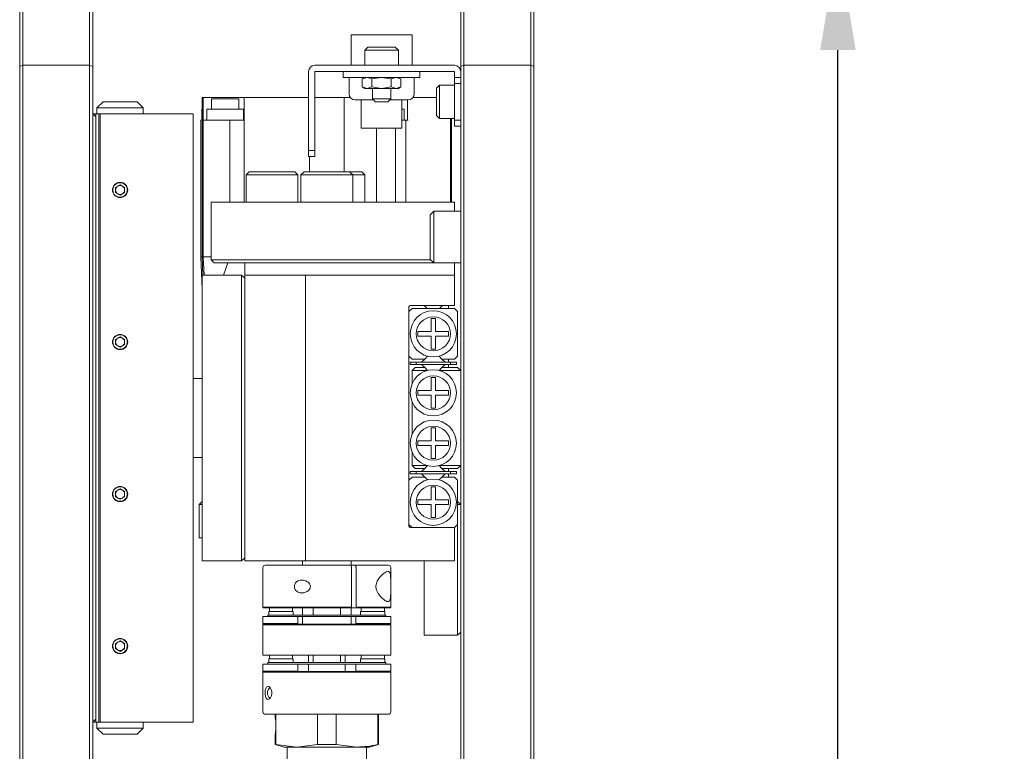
# Model space of a CAD drawing. Header units: millimetres. Extents: x 30 to 394, y 54 to 269.
# Tile 25 of 26: x 354 to 387, y 164 to 188. Entities that reach past the tile are written whole.
import ezdxf

# ---------------------------------------------------------------- set-up
doc = ezdxf.new("R2010")
doc.units = ezdxf.units.MM
doc.header["$PDSIZE"] = -1
doc.layers.add('DIMENSION', color=1, linetype='Continuous')
doc.styles.add('SLDTEXTSTYLE1', font='TXT', dxfattribs={"width": 0.7, "bigfont": 'bigfont'})
doc.dimstyles.new('SLDDIMSTYLE0', dxfattribs={"dimtxt": 3.5, "dimasz": 3.5, "dimexe": 0, "dimexo": 0.0625, "dimgap": 0.875, "dimtad": 3, "dimdec": 3, "dimlfac": 5, "dimrnd": 1e-09, "dimzin": 12, "dimdsep": 46, "dimtxsty": 'SLDTEXTSTYLE1', "dimsah": 1, "dimcen": 0.09, "dimadec": 0, "dimazin": 3, "dimtfac": 1, "dimtdec": 3, "dimtofl": 0, "dimtmove": 0, "dimatfit": 3, "dimfxl": 1, "dimfrac": 2, "dimtolj": 1, "dimtzin": 12, "dimarcsym": 0})

# ---------------------------------------------------------------- blocks, each defined once
blk = doc.blocks.new('_D_9')
at = {"layer": 'Defpoints', "color": 0, "transparency": 16777216}
for p in [(371.27, 190.281), (381.37, 190.281), (371.27, 110.281)]:
    blk.add_point(p, dxfattribs=at)
at = {"layer": 'DIMENSION', "color": 0, "lineweight": -2, "transparency": 16777216}
for p, q in [((371.333, 190.281), (381.37, 190.281)), ((381.37, 113.781), (381.37, 186.781)), ((371.333, 110.281), (381.37, 110.281))]:
    blk.add_line(p, q, dxfattribs=at)
at = {"layer": 'DIMENSION', "color": 0, "transparency": 16777216}
for points in [[(380.787, 186.781), (381.954, 186.781), (381.37, 190.281)], [(380.787, 113.781), (381.954, 113.781), (381.37, 110.281)]]:
    blk.add_solid(points, dxfattribs=at)
at = {"layer": 'DIMENSION', "color": 0, "transparency": 16777216, "char_height": 3.5, "attachment_point": 2, "rotation": 90, "style": 'SLDTEXTSTYLE1'}
for s, insert in [('\\A1;ベース', (382.245, 150.281)), ('\\A1;{\\fGDT;o}400', (376.959, 150.281))]:
    blk.add_mtext(s, dxfattribs=dict(at, insert=insert))

msp = doc.modelspace()

# ---------------------------------------------------------------- linework, layer by layer
at = {"color": 0, "linetype": 'Continuous', "lineweight": 18}
for p, q in [((354.47442031, 186.23929772), (354.47442031, 190.18071907)), ((354.57442031, 190.28071907), (354.57442031, 186.28071907)), ((356.77442031, 186.28071907), (356.77442031, 190.28071907)), ((356.87442031, 190.18071907), (356.87442031, 186.23929772)), ((368.97042031, 186.23929772), (368.97042031, 190.18071907)), ((369.07042031, 190.28071907), (369.07042031, 186.28071907)), ((371.27042031, 186.28071907), (371.27042031, 190.28071907)), ((371.37042031, 190.18071907), (371.37042031, 186.23929772)), ((365.37042031, 186.28071907), (365.37042031, 187.28071907)), ((365.37042031, 187.28071907), (366.03470518, 187.28071907)), ((366.03470518, 187.28071907), (366.90270518, 187.28071907)), ((366.90270518, 187.28071907), (367.37042031, 187.28071907)), ((367.37042031, 186.28071907), (367.37042031, 187.28071907)), ((365.92042031, 186.88071907), (365.82042031, 186.78071907)), ((365.82042031, 186.78071907), (365.82042031, 186.28071907)), ((366.09542031, 186.78071907), (365.82042031, 186.78071907)), ((366.14542031, 186.88071907), (365.92042031, 186.88071907)), ((366.92042031, 186.78071907), (366.09542031, 186.78071907)), ((366.82042031, 186.88071907), (366.14542031, 186.88071907)), ((366.92042031, 186.78071907), (366.82042031, 186.88071907)), ((366.92042031, 186.28071907), (366.92042031, 186.78071907)), ((354.47442031, 186.23929772), (354.57442031, 186.28071907)), ((354.47442031, 114.32214043), (354.47442031, 186.23929772)), ((354.57442031, 186.28071907), (354.57442031, 114.28071907)), ((356.77442031, 186.28071907), (354.57442031, 186.28071907)), ((356.77442031, 114.28071907), (356.77442031, 186.28071907)), ((356.87442031, 186.23929772), (356.77442031, 186.28071907)), ((356.87442031, 186.23929772), (356.87442031, 114.32214043)), ((368.77042031, 186.28071907), (364.17042031, 186.28071907)), ((369.07042031, 186.28071907), (368.97042031, 186.23929772)), ((368.97042031, 114.32214043), (368.97042031, 186.23929772)), ((369.07042031, 186.28071907), (369.07042031, 114.28071907)), ((371.27042031, 186.28071907), (369.07042031, 186.28071907)), ((371.27042031, 114.28071907), (371.27042031, 186.28071907)), ((371.27042031, 186.28071907), (371.37042031, 186.23929772)), ((371.37042031, 186.23929772), (371.37042031, 114.32214043)), ((363.97042031, 183.48071907), (363.97042031, 186.08071907)), ((364.17042031, 183.48071907), (364.17042031, 186.08071907)), ((364.17042031, 186.08071907), (368.77042031, 186.08071907)), ((365.11042031, 186.08071907), (365.11042031, 185.88071907)), ((365.11042031, 185.88071907), (365.51042031, 185.88071907)), ((365.30042031, 185.34071907), (365.30042031, 185.88071907)), ((365.51042031, 185.88071907), (367.23042031, 185.88071907)), ((365.73533502, 185.83159506), (365.73533501, 185.56984309)), ((365.82042031, 185.88071907), (365.73533502, 185.83159506)), ((365.73533502, 185.83159506), (365.89410634, 185.88071907)), ((365.89410634, 185.88071907), (366.05287766, 185.83159506)), ((366.05287766, 185.83159506), (366.37042031, 185.88071907)), ((366.05287766, 185.83159506), (366.05287767, 185.56984309)), ((366.37042031, 185.88071907), (366.68796295, 185.83159506)), ((366.68796295, 185.83159506), (366.84673428, 185.88071907)), ((366.68796295, 185.83159506), (366.68796296, 185.56984309)), ((366.84673428, 185.88071907), (367.0055056, 185.83159506)), ((367.0055056, 185.83159506), (366.92042031, 185.88071907)), ((367.0055056, 185.83159506), (367.0055056, 185.56984309)), ((367.23042031, 185.88071907), (367.63042031, 185.88071907)), ((367.44042031, 185.34071907), (367.44042031, 185.88071907)), ((367.63042031, 186.08071907), (367.63042031, 185.88071907)), ((368.77042031, 186.08071907), (368.77042031, 185.88071907)), ((368.77042031, 185.88071907), (368.97042031, 185.88071907)), ((368.77042031, 185.68071907), (368.77042031, 185.88071907)), ((365.73533501, 185.56984309), (365.82042031, 185.52071907)), ((365.89410634, 185.52071907), (365.73533501, 185.56984309)), ((365.82042031, 185.52071907), (365.89410634, 185.52071907)), ((366.05287767, 185.56984309), (365.89410634, 185.52071907)), ((365.89410634, 185.52071907), (366.37042031, 185.52071907)), ((366.37042031, 185.52071907), (366.05287767, 185.56984309)), ((366.07042031, 185.52071907), (366.07042031, 185.18071907)), ((366.68796296, 185.56984309), (366.37042031, 185.52071907)), ((366.37042031, 185.52071907), (366.84673428, 185.52071907)), ((366.67042031, 185.18071907), (366.67042031, 185.52071907)), ((366.84673428, 185.52071907), (366.68796296, 185.56984309)), ((367.0055056, 185.56984309), (366.84673428, 185.52071907)), ((366.84673428, 185.52071907), (366.92042031, 185.52071907)), ((366.92042031, 185.52071907), (367.0055056, 185.56984309)), ((368.27042031, 185.63071907), (368.17042031, 185.53071907)), ((368.17042031, 185.53071907), (368.17042031, 184.63071907)), ((368.77042031, 185.63071907), (368.27042031, 185.63071907)), ((368.27042031, 185.63071907), (368.27042031, 184.53071907)), ((368.97042031, 185.68071907), (368.77042031, 185.68071907)), ((368.77042031, 184.48071907), (368.77042031, 185.68071907)), ((360.47042031, 185.22071907), (360.47042031, 179.98078153)), ((360.51042031, 185.22071907), (360.47042031, 185.22071907)), ((360.51042031, 185.22071907), (360.51042031, 184.48071907)), ((361.22882039, 185.22071907), (360.51042031, 185.22071907)), ((360.77882039, 185.18071907), (360.77882039, 184.84071907)), ((361.67882039, 185.18071907), (360.77882039, 185.18071907)), ((361.84882039, 185.22071907), (361.22882039, 185.22071907)), ((361.67882039, 184.84071907), (361.67882039, 185.18071907)), ((361.84882039, 185.22071907), (361.84882039, 181.78071907)), ((363.97042031, 185.22071907), (361.84882039, 185.22071907)), ((365.14173584, 185.22071907), (364.17042031, 185.22071907)), ((365.14173794, 182.78071907), (365.14173584, 185.22071907)), ((365.34042031, 185.22071907), (365.14173584, 185.22071907)), ((365.50042031, 185.14071907), (366.11042031, 185.14071907)), ((365.70293465, 185.14071907), (365.70293465, 184.21795687)), ((366.07042031, 185.18071907), (366.17042031, 185.08071907)), ((366.07042031, 185.18071907), (366.22042031, 185.18071907)), ((366.22042031, 185.18071907), (366.67042031, 185.18071907)), ((366.57042031, 185.08071907), (366.67042031, 185.18071907)), ((366.63042031, 185.14071907), (367.24042031, 185.14071907)), ((367.03790597, 185.14071907), (367.03790597, 184.21795687)), ((367.22351284, 185.14071907), (367.22351284, 184.48071907)), ((367.61722526, 185.22071907), (367.40042031, 185.22071907)), ((367.61722526, 185.22071907), (367.76768477, 185.22071907)), ((368.17042031, 185.22071907), (367.76768477, 185.22071907)), ((357.21442031, 185.08071907), (357.01442031, 184.88071907)), ((357.01442031, 184.88071907), (357.01442031, 184.68071907)), ((358.53442031, 184.88071907), (357.01442031, 184.88071907)), ((358.33442031, 185.08071907), (357.21442031, 185.08071907)), ((358.33442031, 185.08071907), (358.53442031, 184.88071907)), ((358.53442031, 184.88071907), (358.53442031, 184.68071907)), ((360.46319528, 184.84071907), (360.46319528, 184.48071907)), ((360.47042031, 184.84071907), (360.46319528, 184.84071907)), ((360.62882039, 184.84071907), (360.62882039, 184.48071907)), ((361.82882039, 184.84071907), (360.62882039, 184.84071907)), ((361.82882039, 184.48071907), (361.82882039, 184.84071907)), ((366.17042031, 185.08071907), (366.57042031, 185.08071907)), ((367.11450689, 184.84071907), (367.03790597, 184.84071907)), ((367.11450689, 184.48071907), (367.11450689, 184.84071907)), ((356.97442031, 184.58071907), (356.87442031, 184.68071907)), ((356.97442031, 184.68071907), (356.87442031, 184.68071907)), ((356.97442031, 182.18071907), (356.97442031, 184.68071907)), ((357.07442031, 184.68071907), (356.97442031, 184.68071907)), ((357.07442031, 164.68071907), (357.07442031, 184.68071907)), ((357.07442031, 184.68071907), (357.11442031, 184.68071907)), ((357.11442031, 184.68071907), (357.11442031, 164.68071907)), ((360.17442031, 184.68071907), (357.11442031, 184.68071907)), ((360.17442031, 184.68071907), (360.17442031, 164.68071907)), ((360.47042031, 184.48071907), (360.43042029, 184.48071907)), ((360.43042031, 184.48071907), (360.43042031, 179.98072162)), ((360.51042031, 184.48071907), (360.51042031, 179.98071907)), ((361.37959306, 184.48071907), (360.51042031, 184.48071907)), ((361.37959306, 181.78071907), (361.37959306, 184.48071907)), ((361.84882039, 184.48071907), (361.37959306, 184.48071907)), ((367.17042031, 184.48071907), (367.03790597, 184.48071907)), ((367.17042031, 181.78071907), (367.17042031, 184.48071907)), ((367.2386556, 184.48071907), (367.17042031, 184.48071907)), ((368.17042031, 184.63071907), (368.27042031, 184.53071907)), ((368.27042031, 184.53071907), (368.77042031, 184.53071907)), ((368.63042031, 184.53071907), (368.63042031, 181.78071907)), ((368.67042031, 181.78071907), (368.67042031, 184.53071907)), ((368.77042031, 184.48071907), (368.97042031, 184.48071907)), ((368.77042031, 184.28071907), (368.77042031, 184.48071907)), ((367.03790597, 184.21795687), (365.70293465, 184.21795687)), ((366.20653931, 181.78071907), (366.20653933, 184.21795687)), ((366.82247441, 184.21795687), (366.82247441, 181.78071907)), ((368.97042031, 184.28071907), (368.77042031, 184.28071907)), ((363.97042031, 183.48071907), (364.17042031, 183.48071907)), ((363.97042031, 183.28071907), (363.97042031, 183.48071907)), ((364.17042031, 183.28071907), (363.97042031, 183.28071907)), ((363.99910604, 182.78071907), (363.99910604, 183.28071907)), ((364.17042031, 183.48071907), (364.17042031, 183.28071907)), ((362.02042031, 182.78071907), (361.92042031, 182.68071907)), ((361.92042031, 182.68071907), (361.92042031, 181.78071907)), ((363.62042031, 182.68071907), (361.92042031, 182.68071907)), ((363.52042031, 182.78071907), (362.02042031, 182.78071907)), ((363.62042031, 182.68071907), (363.52042031, 182.78071907)), ((363.62042031, 181.78071907), (363.62042031, 182.68071907)), ((363.82042031, 182.78071907), (363.72042031, 182.68071907)), ((363.72042031, 182.68071907), (363.72042031, 181.78071907)), ((365.42042031, 182.68071907), (363.72042031, 182.68071907)), ((365.32042031, 182.78071907), (363.82042031, 182.78071907)), ((365.42042031, 182.68071907), (365.32042031, 182.78071907)), ((365.72042031, 182.78071907), (365.32042031, 182.78071907)), ((365.42042031, 181.78071907), (365.42042031, 182.68071907)), ((365.82042031, 182.68071907), (365.42042031, 182.68071907)), ((365.82042031, 182.68071907), (365.72042031, 182.78071907)), ((365.82042031, 181.78071907), (365.82042031, 182.68071907)), ((357.62442031, 182.26732161), (357.77442031, 182.35392415)), ((357.62442031, 182.09411653), (357.62442031, 182.26732161)), ((357.77442031, 182.35392415), (357.92442031, 182.26732161)), ((357.92442031, 182.26732161), (357.92442031, 182.09411653)), ((356.97442031, 177.18071907), (356.97442031, 182.18071907)), ((357.77442031, 182.00751399), (357.62442031, 182.09411653)), ((357.92442031, 182.09411653), (357.77442031, 182.00751399)), ((360.77042031, 181.78071907), (360.77042031, 179.88071907)), ((368.77042031, 181.78071907), (360.77042031, 181.78071907)), ((368.77042031, 181.78071907), (368.77042031, 181.48071907)), ((367.97042031, 181.36738574), (368.08375364, 181.48071907)), ((367.97042031, 181.36738574), (367.97042031, 179.89405241)), ((368.08375364, 181.48071907), (368.08375364, 179.78071907)), ((368.08375364, 181.48071907), (368.97042031, 181.48071907)), ((360.43041531, 179.98083581), (360.47042031, 178.91403581)), ((360.47042031, 179.98078167), (360.49269765, 179.38071907)), ((360.47081232, 179.98078153), (360.51042111, 179.98076667)), ((360.51042031, 179.98071907), (360.53292031, 179.38071907)), ((360.77042031, 179.98071907), (360.51042031, 179.98071907)), ((360.77042031, 179.88071907), (367.98375364, 179.88071907)), ((360.77042031, 179.88071907), (360.87042031, 179.78071907)), ((361.87042031, 179.78071907), (360.87042031, 179.78071907)), ((361.17349769, 179.38071907), (361.31136865, 179.78071907)), ((361.87042031, 179.78071907), (368.08375364, 179.78071907)), ((361.87042031, 179.78071907), (361.87042031, 179.38071907)), ((367.97042031, 179.89405241), (368.08375364, 179.78071907)), ((368.08375364, 179.78071907), (368.97042031, 179.78071907)), ((368.77042031, 179.78071907), (368.77042031, 179.38071907)), ((360.47042031, 169.98071907), (360.47042031, 179.38071907)), ((360.47042031, 179.38071907), (361.77042031, 179.38071907)), ((361.77042031, 169.98071907), (361.77042031, 179.38071907)), ((361.87042031, 179.28071907), (361.77042031, 179.38071907)), ((361.87042031, 179.38071907), (361.87042031, 169.98071907)), ((363.87042031, 179.38071907), (361.87042031, 179.38071907)), ((363.87042031, 169.98071907), (363.87042031, 179.38071907)), ((363.87042031, 179.38071907), (368.77042031, 179.38071907)), ((368.77042031, 179.38071907), (368.77042031, 178.38071907)), ((367.27042031, 178.34071907), (367.27042031, 171.12071907)), ((368.77042031, 178.38071907), (367.31042031, 178.38071907)), ((367.77042031, 178.38071907), (367.87042031, 178.28071907)), ((367.87042031, 178.28071907), (367.77042031, 178.38071907)), ((368.27042031, 178.28071907), (368.37042031, 178.38071907)), ((368.27042031, 178.28071907), (368.37042031, 178.38071907)), ((368.57042031, 178.38071907), (368.57042031, 178.28071907)), ((367.27042031, 178.18071907), (367.37042031, 178.28071907)), ((367.27042031, 176.72071907), (367.27042031, 178.18071907)), ((367.37042031, 178.28071907), (368.77042031, 178.28071907)), ((368.77042031, 178.28071907), (368.87042031, 178.18071907)), ((368.87042031, 178.18071907), (368.87042031, 176.72071907)), ((367.99442031, 177.95471907), (368.14642031, 177.95471907)), ((367.99442031, 177.52671907), (367.99442031, 177.95471907)), ((368.14642031, 177.95471907), (368.14642031, 177.52671907)), ((367.56642031, 177.37471907), (367.56642031, 177.52671907)), ((367.56642031, 177.52671907), (367.99442031, 177.52671907)), ((367.99442031, 177.37471907), (367.56642031, 177.37471907)), ((367.99442031, 176.94671907), (367.99442031, 177.37471907)), ((368.14642031, 177.52671907), (368.57442031, 177.52671907)), ((368.14642031, 177.37471907), (368.14642031, 176.94671907)), ((368.57442031, 177.37471907), (368.14642031, 177.37471907)), ((368.57442031, 177.52671907), (368.57442031, 177.37471907)), ((356.97442031, 172.18071907), (356.97442031, 177.18071907)), ((357.62442031, 177.26732161), (357.77442031, 177.35392415)), ((357.62442031, 177.09411653), (357.62442031, 177.26732161)), ((357.77442031, 177.00751399), (357.62442031, 177.09411653)), ((357.77442031, 177.35392415), (357.92442031, 177.26732161)), ((357.92442031, 177.09411653), (357.77442031, 177.00751399)), ((357.92442031, 177.26732161), (357.92442031, 177.09411653)), ((367.37042031, 176.62071907), (367.27042031, 176.72071907)), ((367.78615624, 176.62071907), (367.88031627, 176.71487911)), ((367.99442031, 176.94671907), (368.14642031, 176.94671907)), ((368.26052434, 176.71487911), (368.35468438, 176.62071907)), ((368.87042031, 176.72071907), (368.77042031, 176.62071907)), ((367.31042031, 176.44071907), (367.31042031, 176.52071907)), ((367.51042031, 176.52071907), (367.31042031, 176.52071907)), ((367.51042031, 176.44071907), (367.31042031, 176.44071907)), ((367.78615624, 176.62071907), (367.37042031, 176.62071907)), ((367.51042031, 176.44071907), (367.51042031, 176.52071907)), ((368.63042031, 176.52071907), (367.51042031, 176.52071907)), ((368.63042031, 176.44071907), (367.51042031, 176.44071907)), ((367.68615624, 176.52071907), (367.78615624, 176.62071907)), ((367.78615624, 176.34071907), (367.68615624, 176.44071907)), ((368.77042031, 176.62071907), (368.35468438, 176.62071907)), ((368.35468438, 176.62071907), (368.45468438, 176.52071907)), ((368.45468438, 176.44071907), (368.35468438, 176.34071907)), ((368.57042031, 176.62071907), (368.57042031, 176.52071907)), ((368.57042031, 176.44071907), (368.57042031, 176.34071907)), ((368.63042031, 176.44071907), (368.63042031, 176.52071907)), ((368.83042031, 176.52071907), (368.63042031, 176.52071907)), ((368.83042031, 176.44071907), (368.63042031, 176.44071907)), ((368.83042031, 176.44071907), (368.83042031, 176.52071907)), ((367.37042031, 176.24071907), (367.47042031, 176.34071907)), ((367.37042031, 176.24071907), (367.85899656, 176.24071907)), ((367.37042031, 175.80669204), (367.37042031, 176.24071907)), ((367.47042031, 176.34071907), (367.78615624, 176.34071907)), ((367.78615624, 176.34071907), (367.88031627, 176.24655904)), ((368.26052434, 176.24655904), (368.35468438, 176.34071907)), ((368.28184405, 176.24071907), (368.97042031, 176.24071907)), ((368.35468438, 176.34071907), (368.87042031, 176.34071907)), ((368.87042031, 176.34071907), (368.97042031, 176.24071907)), ((360.47042031, 175.98071907), (360.17442031, 175.98071907)), ((367.99442031, 176.01471907), (368.14642031, 176.01471907)), ((367.99442031, 175.58671907), (367.99442031, 176.01471907)), ((368.14642031, 176.01471907), (368.14642031, 175.58671907)), ((367.56642031, 175.43471907), (367.56642031, 175.58671907)), ((367.56642031, 175.58671907), (367.99442031, 175.58671907)), ((367.99442031, 175.43471907), (367.56642031, 175.43471907)), ((367.99442031, 175.00671907), (367.99442031, 175.43471907)), ((368.14642031, 175.58671907), (368.57442031, 175.58671907)), ((368.14642031, 175.43471907), (368.14642031, 175.00671907)), ((368.57442031, 175.43471907), (368.14642031, 175.43471907)), ((368.57442031, 175.58671907), (368.57442031, 175.43471907)), ((367.37042031, 174.14669204), (367.37042031, 175.2147461)), ((367.99442031, 175.00671907), (368.14642031, 175.00671907)), ((367.99442031, 174.35471907), (368.14642031, 174.35471907)), ((367.99442031, 173.92671907), (367.99442031, 174.35471907)), ((368.14642031, 174.35471907), (368.14642031, 173.92671907)), ((367.56642031, 173.77471907), (367.56642031, 173.92671907)), ((367.56642031, 173.92671907), (367.99442031, 173.92671907)), ((368.14642031, 173.92671907), (368.57442031, 173.92671907)), ((368.57442031, 173.92671907), (368.57442031, 173.77471907)), ((367.37042031, 173.12071907), (367.37042031, 173.5547461)), ((367.99442031, 173.77471907), (367.56642031, 173.77471907)), ((367.99442031, 173.34671907), (367.99442031, 173.77471907)), ((368.14642031, 173.77471907), (368.14642031, 173.34671907)), ((368.57442031, 173.77471907), (368.14642031, 173.77471907)), ((360.17442031, 173.38071907), (360.47042031, 173.38071907)), ((367.99442031, 173.34671907), (368.14642031, 173.34671907)), ((367.31042031, 172.84071907), (367.31042031, 172.92071907)), ((367.51042031, 172.92071907), (367.31042031, 172.92071907)), ((367.51042031, 172.84071907), (367.31042031, 172.84071907)), ((367.47042031, 173.02071907), (367.37042031, 173.12071907)), ((367.37042031, 173.12071907), (367.85899656, 173.12071907)), ((367.47042031, 173.02071907), (367.78615624, 173.02071907)), ((367.51042031, 172.84071907), (367.51042031, 172.92071907)), ((368.63042031, 172.92071907), (367.51042031, 172.92071907)), ((368.63042031, 172.84071907), (367.51042031, 172.84071907)), ((367.68615624, 172.92071907), (367.78615624, 173.02071907)), ((367.78615624, 172.74071907), (367.68615624, 172.84071907)), ((367.88031627, 173.11487911), (367.78615624, 173.02071907)), ((368.35468438, 173.02071907), (368.26052434, 173.11487911)), ((368.28184405, 173.12071907), (368.97042031, 173.12071907)), ((368.35468438, 173.02071907), (368.87042031, 173.02071907)), ((368.35468438, 173.02071907), (368.45468438, 172.92071907)), ((368.45468438, 172.84071907), (368.35468438, 172.74071907)), ((368.57042031, 173.02071907), (368.57042031, 172.92071907)), ((368.57042031, 172.84071907), (368.57042031, 172.74071907)), ((368.63042031, 172.84071907), (368.63042031, 172.92071907)), ((368.83042031, 172.92071907), (368.63042031, 172.92071907)), ((368.83042031, 172.84071907), (368.63042031, 172.84071907)), ((368.83042031, 172.84071907), (368.83042031, 172.92071907)), ((368.97042031, 173.12071907), (368.87042031, 173.02071907)), ((367.27042031, 172.64071907), (367.37042031, 172.74071907)), ((367.27042031, 171.18071907), (367.27042031, 172.64071907)), ((367.37042031, 172.74071907), (367.78615624, 172.74071907)), ((367.88031627, 172.64655904), (367.78615624, 172.74071907)), ((368.35468438, 172.74071907), (368.26052434, 172.64655904)), ((368.35468438, 172.74071907), (368.77042031, 172.74071907)), ((368.77042031, 172.74071907), (368.87042031, 172.64071907)), ((368.87042031, 172.64071907), (368.87042031, 171.18071907)), ((356.97442031, 167.18071907), (356.97442031, 172.18071907)), ((357.62442031, 172.26732161), (357.77442031, 172.35392415)), ((357.62442031, 172.09411653), (357.62442031, 172.26732161)), ((357.77442031, 172.35392415), (357.92442031, 172.26732161)), ((357.92442031, 172.26732161), (357.92442031, 172.09411653)), ((367.99442031, 172.41471907), (368.14642031, 172.41471907)), ((367.99442031, 171.98671907), (367.99442031, 172.41471907)), ((368.14642031, 172.41471907), (368.14642031, 171.98671907)), ((357.77442031, 172.00751399), (357.62442031, 172.09411653)), ((357.92442031, 172.09411653), (357.77442031, 172.00751399)), ((360.37042031, 171.84071907), (360.47042031, 171.94071907)), ((367.56642031, 171.83471907), (367.56642031, 171.98671907)), ((367.56642031, 171.98671907), (367.99442031, 171.98671907)), ((368.14642031, 171.98671907), (368.57442031, 171.98671907)), ((368.57442031, 171.98671907), (368.57442031, 171.83471907)), ((368.97042031, 171.84071907), (368.87042031, 171.94071907)), ((360.37042031, 170.74071907), (360.37042031, 171.84071907)), ((360.47042031, 171.84071907), (360.37042031, 171.84071907)), ((367.99442031, 171.83471907), (367.56642031, 171.83471907)), ((367.99442031, 171.40671907), (367.99442031, 171.83471907)), ((368.14642031, 171.83471907), (368.14642031, 171.40671907)), ((368.57442031, 171.83471907), (368.14642031, 171.83471907)), ((368.87042031, 171.84071907), (368.97042031, 171.84071907)), ((367.99442031, 171.40671907), (368.14642031, 171.40671907)), ((367.37042031, 171.08071907), (367.27042031, 171.18071907)), ((367.31042031, 171.08071907), (368.77042031, 171.08071907)), ((368.77042031, 171.08071907), (367.37042031, 171.08071907)), ((368.87042031, 171.18071907), (368.77042031, 171.08071907)), ((368.77042031, 171.08071907), (368.77042031, 169.98071907)), ((368.87042031, 167.54071907), (368.87042031, 171.18071907)), ((360.47042031, 170.74071907), (360.37042031, 170.74071907)), ((360.47042031, 169.98071907), (361.77042031, 169.98071907)), ((361.87042031, 170.08071907), (361.77042031, 169.98071907)), ((363.87042031, 169.98071907), (361.87042031, 169.98071907)), ((363.77042031, 169.98071907), (363.77042031, 169.84071907)), ((368.77042031, 169.98071907), (363.87042031, 169.98071907)), ((365.37042031, 169.84071907), (365.37042031, 169.98071907)), ((367.77042031, 167.54071907), (367.77042031, 169.98071907)), ((362.47042031, 169.76071907), (362.47042031, 168.46071907)), ((365.38476981, 168.46071907), (365.38476981, 169.76071907)), ((365.38593682, 169.84071907), (365.49594406, 169.84071907)), ((365.52977906, 169.76071907), (365.52977906, 168.46071907)), ((366.67042031, 169.1807486), (366.67042031, 169.76071907)), ((366.67042031, 169.08309971), (366.67042031, 169.1807486)), ((366.67042031, 168.46071907), (366.67042031, 169.08309971)), ((362.47042031, 168.46071907), (362.49042031, 168.44071907)), ((365.38476981, 168.46071907), (362.47042031, 168.46071907)), ((365.37631125, 168.44071907), (362.49042031, 168.44071907)), ((362.66042031, 168.32071907), (362.66042031, 168.20071907)), ((363.06042031, 168.32071907), (362.66042031, 168.32071907)), ((362.68042031, 168.44071907), (362.68042031, 168.32071907)), ((363.46042031, 168.32071907), (363.06042031, 168.32071907)), ((363.44042031, 168.32071907), (363.44042031, 168.44071907)), ((363.46042031, 168.20071907), (363.46042031, 168.32071907)), ((363.77042031, 168.44071907), (363.77042031, 168.20071907)), ((364.12542031, 168.44071907), (364.12542031, 168.20071907)), ((365.01542031, 168.20071907), (365.01542031, 168.44071907)), ((365.37042031, 168.20071907), (365.37042031, 168.44071907)), ((365.37631125, 168.44071907), (365.38476981, 168.46071907)), ((365.52132049, 168.44071907), (365.37631125, 168.44071907)), ((365.52977906, 168.46071907), (365.52132049, 168.44071907)), ((366.65042031, 168.44071907), (365.52132049, 168.44071907)), ((366.67042031, 168.46071907), (365.52977906, 168.46071907)), ((365.68042031, 168.32071907), (365.68042031, 168.20071907)), ((366.08042031, 168.32071907), (365.68042031, 168.32071907)), ((365.70042031, 168.44071907), (365.70042031, 168.32071907)), ((366.48042031, 168.32071907), (366.08042031, 168.32071907)), ((366.46042031, 168.32071907), (366.46042031, 168.44071907)), ((366.48042031, 168.20071907), (366.48042031, 168.32071907)), ((366.65042031, 168.44071907), (366.67042031, 168.46071907)), ((362.47042031, 168.15071907), (362.47042031, 167.92071907)), ((363.62042031, 168.15071907), (362.47042031, 168.15071907)), ((362.63042031, 168.20071907), (362.63042031, 168.15071907)), ((364.57042031, 168.20071907), (362.63042031, 168.20071907)), ((365.52042031, 168.15071907), (363.62042031, 168.15071907)), ((363.62042031, 168.15071907), (363.62042031, 167.92071907)), ((363.77042031, 168.15071907), (363.77042031, 167.90071907)), ((366.51042031, 168.20071907), (364.57042031, 168.20071907)), ((365.37042031, 167.90071907), (365.37042031, 168.15071907)), ((365.52042031, 167.92071907), (365.52042031, 168.15071907)), ((366.67042031, 168.15071907), (365.52042031, 168.15071907)), ((366.51042031, 168.15071907), (366.51042031, 168.20071907)), ((366.67042031, 167.92071907), (366.67042031, 168.15071907)), ((362.47042031, 167.92071907), (362.49042031, 167.90071907)), ((363.62042031, 167.92071907), (362.47042031, 167.92071907)), ((362.49042031, 167.90071907), (362.47042031, 167.88071907)), ((362.47042031, 167.88071907), (362.47042031, 166.88071907)), ((364.57042031, 167.88071907), (362.47042031, 167.88071907)), ((363.62042031, 167.90071907), (362.49042031, 167.90071907)), ((363.62042031, 167.90071907), (363.62042031, 167.92071907)), ((365.52042031, 167.90071907), (363.62042031, 167.90071907)), ((366.67042031, 167.88071907), (364.57042031, 167.88071907)), ((365.52042031, 167.92071907), (365.52042031, 167.90071907)), ((366.67042031, 167.92071907), (365.52042031, 167.92071907)), ((366.65042031, 167.90071907), (365.52042031, 167.90071907)), ((366.65042031, 167.90071907), (366.67042031, 167.92071907)), ((366.67042031, 167.88071907), (366.65042031, 167.90071907)), ((366.67042031, 166.88071907), (366.67042031, 167.88071907)), ((357.62442031, 167.26732161), (357.77442031, 167.35392415)), ((357.77442031, 167.35392415), (357.92442031, 167.26732161)), ((368.87042031, 167.54071907), (367.77042031, 167.54071907)), ((368.87042031, 167.54071907), (368.97042031, 167.64071907)), ((356.97442031, 164.68071907), (356.97442031, 167.18071907)), ((357.62442031, 167.09411653), (357.62442031, 167.26732161)), ((357.77442031, 167.00751399), (357.62442031, 167.09411653)), ((357.92442031, 167.09411653), (357.77442031, 167.00751399)), ((357.92442031, 167.26732161), (357.92442031, 167.09411653)), ((362.47042031, 166.88071907), (364.57042031, 166.88071907)), ((362.66042031, 166.76071907), (362.66042031, 166.64071907)), ((362.66042031, 166.76071907), (363.06042031, 166.76071907)), ((362.68042031, 166.88071907), (362.68042031, 166.76071907)), ((363.06042031, 166.76071907), (363.46042031, 166.76071907)), ((363.44042031, 166.76071907), (363.44042031, 166.88071907)), ((363.46042031, 166.64071907), (363.46042031, 166.76071907)), ((363.97042031, 166.88071907), (363.97042031, 166.64071907)), ((364.12542031, 166.88071907), (364.12542031, 166.64071907)), ((364.57042031, 166.88071907), (366.67042031, 166.88071907)), ((365.01542031, 166.64071907), (365.01542031, 166.88071907)), ((365.17042031, 166.64071907), (365.17042031, 166.88071907)), ((365.68042031, 166.76071907), (365.68042031, 166.64071907)), ((365.68042031, 166.76071907), (366.08042031, 166.76071907)), ((365.70042031, 166.88071907), (365.70042031, 166.76071907)), ((366.08042031, 166.76071907), (366.48042031, 166.76071907)), ((366.46042031, 166.76071907), (366.46042031, 166.88071907)), ((366.48042031, 166.64071907), (366.48042031, 166.76071907)), ((362.47042031, 166.59071907), (362.47042031, 166.36071907)), ((362.47042031, 166.59071907), (363.62042031, 166.59071907)), ((362.47042031, 166.36071907), (362.49042031, 166.34071907)), ((362.47042031, 166.36071907), (363.62042031, 166.36071907)), ((362.63042031, 166.64071907), (362.63042031, 166.59071907)), ((362.63042031, 166.64071907), (364.57042031, 166.64071907)), ((363.62042031, 166.59071907), (365.52042031, 166.59071907)), ((363.62042031, 166.36071907), (363.62042031, 166.59071907)), ((363.62042031, 166.36071907), (363.62042031, 166.34071907)), ((363.97042031, 166.59071907), (363.97042031, 166.34071907)), ((364.57042031, 166.64071907), (366.51042031, 166.64071907)), ((365.17042031, 166.34071907), (365.17042031, 166.59071907)), ((365.52042031, 166.36071907), (365.52042031, 166.59071907)), ((365.52042031, 166.59071907), (366.67042031, 166.59071907)), ((365.52042031, 166.36071907), (365.52042031, 166.34071907)), ((365.52042031, 166.36071907), (366.67042031, 166.36071907)), ((366.51042031, 166.59071907), (366.51042031, 166.64071907)), ((366.65042031, 166.34071907), (366.67042031, 166.36071907)), ((366.67042031, 166.36071907), (366.67042031, 166.59071907)), ((362.49042031, 166.34071907), (362.47042031, 166.32071907)), ((362.47042031, 166.32071907), (362.47042031, 165.02071907)), ((362.47042031, 166.32071907), (366.67042031, 166.32071907)), ((362.49042031, 166.34071907), (363.62042031, 166.34071907)), ((363.62042031, 166.34071907), (365.52042031, 166.34071907)), ((365.52042031, 166.34071907), (366.65042031, 166.34071907)), ((366.67042031, 166.32071907), (366.65042031, 166.34071907)), ((366.67042031, 165.02071907), (366.67042031, 166.32071907)), ((356.87442031, 164.68071907), (356.97442031, 164.78071907)), ((362.87042031, 164.94071907), (362.87042031, 164.8600604)), ((362.89856173, 164.94071907), (362.89856173, 163.94110383)), ((364.2623799, 163.94110383), (364.2623799, 164.94071907)), ((364.87846072, 164.94071907), (364.87846072, 163.94110383)), ((366.24227889, 163.94110383), (366.24227889, 164.94071907)), ((366.27042031, 163.94110383), (366.27042031, 164.94071907)), ((356.97442031, 164.68071907), (356.87442031, 164.68071907)), ((357.07442031, 164.68071907), (356.97442031, 164.68071907)), ((357.01442031, 164.68071907), (357.01442031, 164.48071907)), ((358.53442031, 164.48071907), (357.01442031, 164.48071907)), ((357.21442031, 164.28071907), (357.01442031, 164.48071907)), ((357.11442031, 164.68071907), (357.07442031, 164.68071907)), ((357.11442031, 164.68071907), (360.17442031, 164.68071907)), ((358.33442031, 164.28071907), (358.53442031, 164.48071907)), ((358.53442031, 164.68071907), (358.53442031, 164.48071907)), ((358.33442031, 164.28071907), (357.21442031, 164.28071907)), ((362.87042031, 164.2644233), (362.87042031, 163.94110383)), ((362.87042031, 163.94110383), (363.17042031, 163.86071907)), ((362.89856173, 163.94110383), (362.87042031, 163.94110383)), ((363.58047081, 163.86071907), (362.89856173, 163.94110383)), ((363.58047081, 163.86071907), (363.17042031, 163.86071907)), ((363.27042031, 163.86071907), (363.27042031, 163.32071907)), ((364.2623799, 163.94110383), (363.58047081, 163.86071907)), ((365.56036972, 163.86071907), (363.58047081, 163.86071907)), ((364.87846072, 163.94110383), (364.2623799, 163.94110383)), ((365.56036972, 163.86071907), (364.87846072, 163.94110383)), ((365.97042031, 163.86071907), (365.56036972, 163.86071907)), ((365.87042031, 163.32071907), (365.87042031, 163.86071907)), ((365.97042031, 163.86071907), (366.27042031, 163.94110383)), ((366.27042031, 163.94110383), (366.24227889, 163.94110383))]:
    msp.add_line(p, q, dxfattribs=at)
for centre in [(357.77442031, 182.18071907), (357.77442031, 177.18071907), (357.77442031, 172.18071907), (357.77442031, 167.18071907)]:
    msp.add_circle(centre, 0.25, dxfattribs=at)
for centre, radius, start, end in [((364.17042031, 186.08071907), 0.2, 90, 180), ((368.77042031, 186.08071907), 0.2, 0, 90), ((365.50042031, 185.34071907), 0.2, 180, 270), ((367.24042031, 185.34071907), 0.2, 270, 0), ((357.77442031, 182.18071907), 0.2387, 60, 240), ((357.77442031, 182.18071907), 0.15, 119.999999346, 180.000000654), ((357.77442031, 182.18071907), 0.2387, 240, 60), ((357.77442031, 182.18071907), 0.15, 60, 119.999999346), ((357.77442031, 182.18071907), 0.15, 0.000000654, 60), ((357.77442031, 182.18071907), 0.15, 180.000000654, 240), ((357.77442031, 182.18071907), 0.15, 240, 299.999999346), ((357.77442031, 182.18071907), 0.15, 299.999999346, 0.000000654), ((367.31042031, 178.34071907), 0.04, 90, 180), ((368.07042031, 177.45071907), 0.76, 0, 180), ((368.07042031, 177.45071907), 0.56, 0, 180), ((357.77442031, 177.18071907), 0.2387, 60, 240), ((357.77442031, 177.18071907), 0.2387, 240, 60), ((368.07042031, 177.45071907), 0.76, 180, 0), ((368.07042031, 177.45071907), 0.56, 180, 0), ((357.77442031, 177.18071907), 0.15, 119.999999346, 180.000000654), ((357.77442031, 177.18071907), 0.15, 180.000000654, 240), ((357.77442031, 177.18071907), 0.15, 60, 119.999999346), ((357.77442031, 177.18071907), 0.15, 240, 299.999999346), ((357.77442031, 177.18071907), 0.15, 0.000000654, 60), ((357.77442031, 177.18071907), 0.15, 299.999999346, 0.000000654), ((368.07042031, 175.51071907), 0.76, 0, 180), ((368.07042031, 175.51071907), 0.56, 0, 180), ((368.07042031, 175.51071907), 0.76, 180, 0), ((368.07042031, 175.51071907), 0.56, 180, 0), ((368.07042031, 173.85071907), 0.76, 0, 180), ((368.07042031, 173.85071907), 0.56, 0, 180), ((368.07042031, 173.85071907), 0.76, 180, 0), ((368.07042031, 173.85071907), 0.56, 180, 0), ((368.07042031, 171.91071907), 0.76, 0, 180), ((357.77442031, 172.18071907), 0.2387, 60, 240), ((357.77442031, 172.18071907), 0.15, 119.999999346, 180.000000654), ((357.77442031, 172.18071907), 0.15, 180.000000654, 240), ((357.77442031, 172.18071907), 0.2387, 240, 60), ((357.77442031, 172.18071907), 0.15, 60, 119.999999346), ((357.77442031, 172.18071907), 0.15, 0.000000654, 60), ((357.77442031, 172.18071907), 0.15, 299.999999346, 0.000000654), ((368.07042031, 171.91071907), 0.56, 0, 180), ((357.77442031, 172.18071907), 0.15, 240, 299.999999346), ((368.07042031, 171.91071907), 0.76, 180, 0), ((368.07042031, 171.91071907), 0.56, 180, 0), ((367.31042031, 171.12071907), 0.04, 180, 270), ((362.55042031, 169.76071907), 0.08, 90, 180), ((366.59042031, 169.76071907), 0.08, 0, 90), ((357.77442031, 167.18071907), 0.2387, 60, 240), ((357.77442031, 167.18071907), 0.2387, 240, 60), ((357.77442031, 167.18071907), 0.15, 60, 119.999999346), ((357.77442031, 167.18071907), 0.15, 119.999999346, 180.000000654), ((357.77442031, 167.18071907), 0.15, 180.000000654, 240), ((357.77442031, 167.18071907), 0.15, 240, 299.999999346), ((357.77442031, 167.18071907), 0.15, 0.000000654, 60), ((357.77442031, 167.18071907), 0.15, 299.999999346, 0.000000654), ((362.82971701, 165.64070858), 0.21406099, 125.328939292, 234.458655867), ((362.55042031, 165.02071907), 0.08, 180, 270), ((366.59042031, 165.02071907), 0.08, 270, 0)]:
    msp.add_arc(centre, radius, start, end, dxfattribs=at)
for points, knots in [([(360.43939987, 179.98072162), (360.43741509, 179.98072194), (360.43135363, 179.98072293), (360.47862663, 179.9807107), (360.51042039, 179.98070248)], [0, 0, 0, 0, 0.3274437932, 1, 1, 1, 1]), ([(362.56794736, 169.84071907), (362.56605074, 169.84071907), (362.56108521, 169.84071907), (362.70567087, 169.84071907), (362.96652365, 169.84071907), (363.33754588, 169.84071907), (363.80406761, 169.84071907), (364.32996323, 169.84071907), (364.86406168, 169.84071907), (365.19175863, 169.84071907), (365.35093482, 169.84071907)], [0, 0, 0, 0, 0.0814699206, 0.2132958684, 0.3377271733, 0.4670613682, 0.6025400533, 0.7396463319, 0.8735352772, 1, 1, 1, 1]), ([(365.38476981, 169.76071907), (365.38439618, 169.76970808), (365.38364893, 169.787686), (365.37782218, 169.81164858), (365.36924539, 169.82974108), (365.35973065, 169.83934687), (365.35343734, 169.84032866), (365.35093482, 169.84071907)], [0, 0, 0, 0, 0.2144944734, 0.4289865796, 0.6435474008, 0.8582573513, 1, 1, 1, 1]), ([(365.49594406, 169.84071907), (365.49975012, 169.8398338), (365.50736228, 169.83806324), (365.51750676, 169.82425441), (365.52515833, 169.80393388), (365.52920426, 169.78144326), (365.52961602, 169.76659733), (365.52977906, 169.76071907)], [0, 0, 0, 0, 0.2148988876, 0.4298006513, 0.6446216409, 0.8592874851, 1, 1, 1, 1]), ([(365.49594406, 169.84071907), (365.63455979, 169.84071907), (365.91602645, 169.84071907), (366.24748248, 169.84071907), (366.47510704, 169.84071907), (366.58741675, 169.84071907), (366.57871686, 169.84071907), (366.57584619, 169.84071907)], [0, 0, 0, 0, 0.219608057, 0.4459259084, 0.6722437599, 0.8918518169, 1, 1, 1, 1]), ([(366.67036796, 169.11049497), (366.67033365, 169.05906526), (366.67026507, 168.95625857), (366.66729308, 168.8231606), (366.65611001, 168.72015769), (366.62749141, 168.64791912), (366.56266754, 168.62956319), (366.44577342, 168.69810026), (366.32133831, 168.8188324), (366.23608898, 168.94593685), (366.19719855, 169.03300533), (366.18142264, 169.12242758), (366.1869458, 169.20627652), (366.21888567, 169.30570739), (366.30033078, 169.43772694), (366.42619703, 169.56654554), (366.54541856, 169.64561064), (366.61967749, 169.64206104), (366.65606189, 169.57075824), (366.66854621, 169.44480233), (366.67043384, 169.28063439), (366.67038952, 169.16616909), (366.67036796, 169.11049497)], [0, 0, 0, 0, 0.0404170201, 0.0807926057, 0.1222869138, 0.1676161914, 0.232528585, 0.3181031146, 0.4054961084, 0.4364526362, 0.4676255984, 0.4876190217, 0.507695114, 0.5320860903, 0.5732607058, 0.6527880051, 0.7382518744, 0.8047082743, 0.857860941, 0.9113585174, 0.9568861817, 1, 1, 1, 1]), ([(363.50396875, 169.14891463), (363.50669805, 169.16959299), (363.51214942, 169.210895), (363.54320255, 169.26518986), (363.58927857, 169.30997285), (363.66002178, 169.34543604), (363.75432287, 169.35753285), (363.85945824, 169.33724859), (363.9449294, 169.29262324), (363.99990792, 169.23754356), (364.02777798, 169.18355351), (364.03363628, 169.13032037), (364.0193961, 169.07701447), (363.98266709, 169.02216936), (363.91147572, 168.96699789), (363.80967667, 168.92965858), (363.70102194, 168.92615319), (363.61223281, 168.95551852), (363.55217397, 169.00369317), (363.51569135, 169.06256808), (363.50359241, 169.11343371), (363.50389934, 169.14237039), (363.50396875, 169.14891463)], [0, 0, 0, 0, 0.039696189, 0.0792873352, 0.121426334, 0.1707751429, 0.2437863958, 0.3177477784, 0.3876733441, 0.433032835, 0.4678973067, 0.5030255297, 0.5328157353, 0.5720706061, 0.6287528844, 0.7074912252, 0.7874102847, 0.8510043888, 0.9018252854, 0.9445534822, 0.9874603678, 1, 1, 1, 1]), ([(362.76136501, 165.63252351), (362.75975015, 165.61184515), (362.75652469, 165.57054314), (362.73863028, 165.51624829), (362.71338462, 165.47146529), (362.67724546, 165.4360021), (362.63430001, 165.42390529), (362.59343135, 165.44418955), (362.56528501, 165.48881491), (362.54928631, 165.54389458), (362.54172173, 165.59788463), (362.5401856, 165.65111778), (362.5439635, 165.70442367), (362.55412831, 165.75926878), (362.57573379, 165.81444025), (362.61173102, 165.85177956), (362.65771162, 165.85528496), (362.70116926, 165.82591962), (362.7335553, 165.77774498), (362.75443146, 165.71887006), (362.76158826, 165.66800443), (362.76140619, 165.63906775), (362.76136501, 165.63252351)], [0, 0, 0, 0, 0.039696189, 0.0792873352, 0.121426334, 0.1707751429, 0.2437863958, 0.3177477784, 0.3876733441, 0.433032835, 0.4678973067, 0.5030255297, 0.5328157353, 0.5720706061, 0.6287528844, 0.7074912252, 0.7874102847, 0.8510043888, 0.9018252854, 0.9445534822, 0.9874603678, 1, 1, 1, 1]), ([(366.57320372, 164.94071907), (366.5744628, 164.94071907), (366.57771467, 164.94071907), (366.42296793, 164.94071907), (366.15034908, 164.94071907), (365.77594173, 164.94071907), (365.31745483, 164.94071907), (364.79176461, 164.94071907), (364.2505229, 164.94071907), (363.74747595, 164.94071907), (363.30718281, 164.94071907), (362.94022722, 164.94071907), (362.68034921, 164.94071907), (362.5505295, 164.94071907), (362.56370484, 164.94071907), (362.56765376, 164.94071907)], [0, 0, 0, 0, 0.0536116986, 0.1384637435, 0.219467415, 0.2974003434, 0.3799646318, 0.4654935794, 0.5510225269, 0.6335868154, 0.7115197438, 0.7925234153, 0.8773754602, 0.9632468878, 1, 1, 1, 1]), ([(362.87106785, 164.2644233), (362.87088609, 164.26338224), (362.87014995, 164.25916592), (362.87486655, 164.28591355), (362.88333871, 164.3420269), (362.89248064, 164.42528496), (362.89772724, 164.52349922), (362.8968232, 164.62558761), (362.89032722, 164.71956793), (362.88083887, 164.79731639), (362.87318579, 164.84530597), (362.86954079, 164.86582489), (362.87049616, 164.86027892), (362.8705338, 164.8600604)], [0, 0, 0, 0, 0.0346336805, 0.1402668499, 0.2464484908, 0.3540693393, 0.4618208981, 0.5681291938, 0.6736874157, 0.7803402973, 0.88823455, 0.9955962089, 1, 1, 1, 1]), ([(366.24227889, 163.94110383), (366.1294641, 163.91854351), (365.90324938, 163.87330586), (365.67485987, 163.8649219), (365.56036972, 163.86071907)], [0, 0, 0, 0, 0.498706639, 1, 1, 1, 1])]:
    msp.add_open_spline(points, degree=3, knots=knots, dxfattribs=at)

# ---------------------------------------------------------------- dimensions: what is measured, and where the dimension line sits
at = {"layer": 'DIMENSION', "color": 0}
dim = msp.add_linear_dim(base=(381.37042031, 190.28071907), p1=(371.27042031, 110.28071907), p2=(371.27042031, 190.28071907), angle=90, text='{\\fGDT;o}<>\\Xベース', dimstyle='SLDDIMSTYLE0', dxfattribs=at)
dim.commit()
dim.dimension.update_dxf_attribs({"geometry": '_D_9', "text_midpoint": (381.37042031, 150.28071907), "dimtype": 160})

doc.saveas('drawing.dxf')
